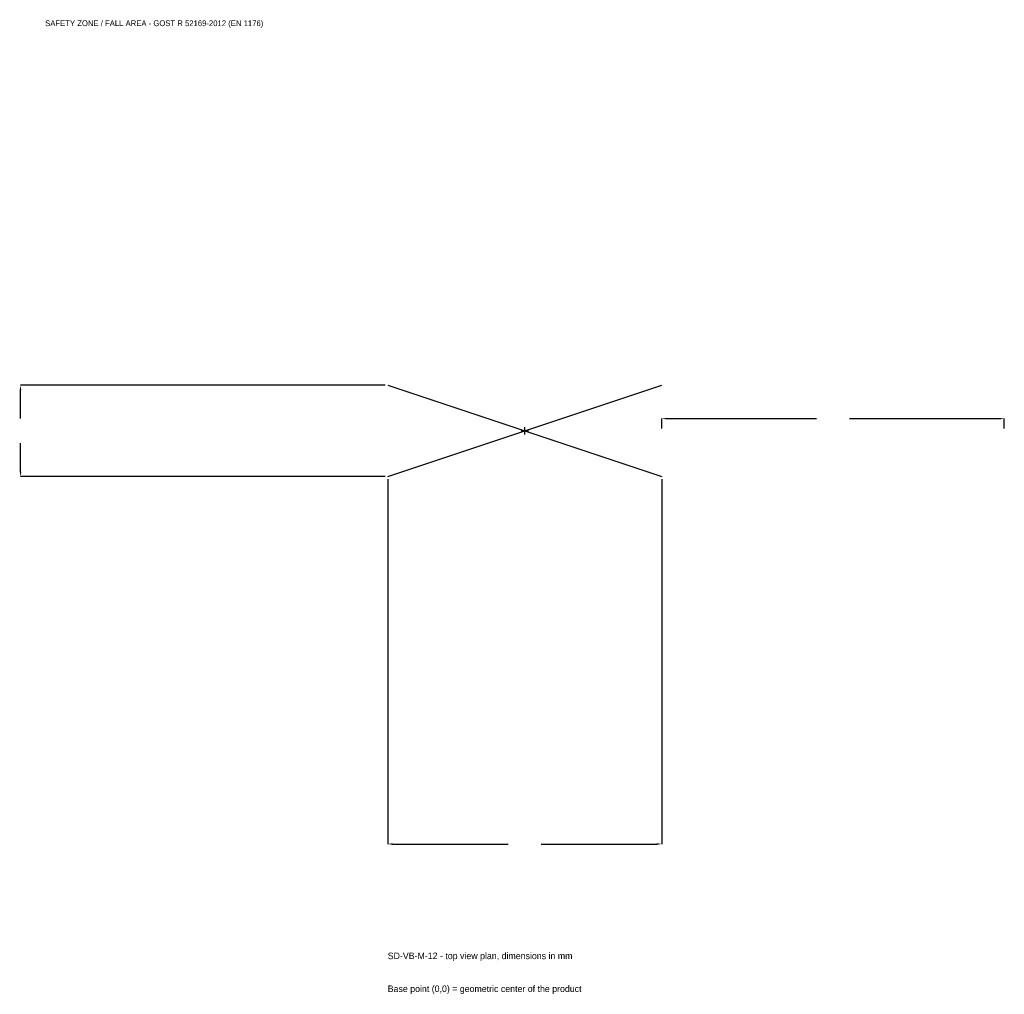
# Model space of a CAD drawing. Extents: x -2212 to 2100, y -2466 to 1800.
import ezdxf

# ---------------------------------------------------------------- set-up
doc = ezdxf.new("R2010")
doc.units = 0
for name, color, linetype in [('GP_MAF_zona_bezopasnosti', 1, 'Continuous'), ('ZSK_DANNYE', 3, 'Continuous'), ('ZSK_KONTUR', 7, 'Continuous'), ('ZSK_RAZMERY', 8, 'Continuous')]:
    doc.layers.add(name, color=color, linetype=linetype)
doc.dimstyles.new('ORION', dxfattribs={"dimtxt": 36, "dimasz": 21.6, "dimexe": 1.25, "dimexo": 10.8, "dimtad": 1, "dimcen": 2.5, "dimazin": 3, "dimtfac": 1, "dimtmove": 0, "dimatfit": 3})

# ---------------------------------------------------------------- blocks, each defined once
blk = doc.blocks.new('_CLOSEDFILLED')
at = {"color": 0, "linetype": 'BYBLOCK'}
blk.add_solid([(-1, 0.16), (0, 0), (-1, -0.16)], dxfattribs=at)
blk = doc.blocks.new('*D1')
for p, q in [((-600, -210.8), (-600, -1808)), ((600, -210.8), (600, -1808)), ((-578.4, -1808), (-72, -1808)), ((72, -1808), (578.4, -1808))]:
    blk.add_line(p, q)
at = {"layer": 'Defpoints'}
for p in [(-600, -200), (600, -200), (-600, -1808)]:
    blk.add_point(p, dxfattribs=at)
at = {"layer": 'ZSK_RAZMERY', "xscale": 21.599999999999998, "yscale": 21.599999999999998, "rotation": 180}
blk.add_blockref('_CLOSEDFILLED', (-600, -1808), dxfattribs=at)
at = {"layer": 'ZSK_RAZMERY', "xscale": 21.599999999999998, "yscale": 21.599999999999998}
blk.add_blockref('_CLOSEDFILLED', (600, -1808), dxfattribs=at)
blk = doc.blocks.new('*D2')
for p, q in [((-610.8, 200), (-2208, 200)), ((-2208, 54), (-2208, 178.4)), ((-2208, -178.4), (-2208, -54)), ((-610.8, -200), (-2208, -200))]:
    blk.add_line(p, q)
at = {"layer": 'Defpoints'}
for p in [(-600, 200), (-2208, -200), (-600, -200)]:
    blk.add_point(p, dxfattribs=at)
at = {"layer": 'ZSK_RAZMERY', "xscale": 21.599999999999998, "yscale": 21.599999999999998}
for p, rotation in [((-2208, 200), 90), ((-2208, -200), 270)]:
    blk.add_blockref('_CLOSEDFILLED', p, dxfattribs=dict(at, rotation=rotation))
blk = doc.blocks.new('*D3')
for p, q in [((600, 10.8), (600, 54)), ((621.6, 54), (1278, 54)), ((1422, 54), (2078.4, 54)), ((2100, 10.8), (2100, 54))]:
    blk.add_line(p, q)
at = {"layer": 'Defpoints'}
for p in [(600, 54), (600, 0), (2100, 0)]:
    blk.add_point(p, dxfattribs=at)
at = {"layer": 'ZSK_RAZMERY', "xscale": 21.599999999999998, "yscale": 21.599999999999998, "rotation": 180}
blk.add_blockref('_CLOSEDFILLED', (600, 54), dxfattribs=at)
at = {"layer": 'ZSK_RAZMERY', "xscale": 21.599999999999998, "yscale": 21.599999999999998}
blk.add_blockref('_CLOSEDFILLED', (2100, 54), dxfattribs=at)
blk = doc.blocks.new('B1')
at = {"layer": 'ZSK_KONTUR'}
for p, q in [((-600, -200), (600, 200)), ((-600, 200), (600, -200))]:
    blk.add_line(p, q, dxfattribs=at)
at = {"layer": 'ZSK_RAZMERY'}
for p, q in [((-16, 0), (16, 0)), ((0, -16), (0, 16))]:
    blk.add_line(p, q, dxfattribs=at)
at = {"layer": 'GP_MAF_zona_bezopasnosti', "color": 1}
blk.add_text('SAFETY ZONE / FALL AREA - GOST R 52169-2012 (EN 1176)', height=25.2, dxfattribs=at).set_placement((-2100, 1772))
at = {"layer": 'ZSK_RAZMERY'}
dim = blk.add_linear_dim(base=(-2208, -200), p1=(-600, -200), p2=(-600, 200), angle=90, dimstyle='ORION', dxfattribs=at)
dim.commit()
dim.dimension.update_dxf_attribs({"geometry": '*D2', "text_midpoint": (-2208, 0)})
for base, p1, p2, picture, middle in [((600, 54), (600, 0), (2100, 0), '*D3', (1350, 54)), ((-600, -1808), (-600, -200), (600, -200), '*D1', (0, -1808))]:
    dim = blk.add_linear_dim(base=base, p1=p1, p2=p2, dimstyle='ORION', dxfattribs=at)
    dim.commit()
    dim.dimension.update_dxf_attribs({"geometry": picture, "text_midpoint": middle})

msp = doc.modelspace()

# ---------------------------------------------------------------- block references
msp.add_blockref('B1', (0, 0))

# ---------------------------------------------------------------- texts
at = {"layer": 'ZSK_DANNYE', "color": 3}
msp.add_text('SD-VB-M-12 - top view plan, dimensions in mm', height=28.8, dxfattribs=at).set_placement((-600, -2312))
at = {"layer": 'ZSK_DANNYE', "color": 7}
msp.add_text('Base point (0,0) = geometric center of the product', height=28.8, dxfattribs=at).set_placement((-600, -2456))

doc.saveas('drawing.dxf')
